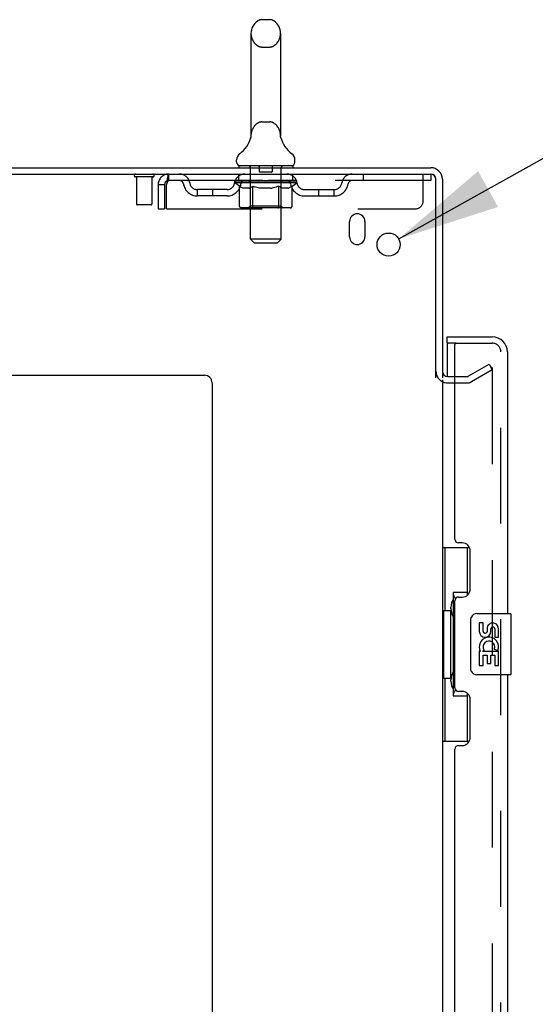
# Model space of a CAD drawing. Header units: inches. Extents: x 0 to 283, y 0 to 183.
# Tile 8 of 76: x 25 to 34, y 116 to 132. Entities that reach past the tile are written whole.
import ezdxf

# ---------------------------------------------------------------- set-up
doc = ezdxf.new("R2010")
doc.units = ezdxf.units.IN
doc.header["$LTSCALE"] = 15.583333
doc.header["$MEASUREMENT"] = 0
doc.linetypes.add('HIDDEN', pattern=[0.2, 0.1, -0.1])
doc.layers.get('0').update_dxf_attribs({"linetype": 'CONTINUOUS'})
for name, color, linetype in [('DEFAULT_2', 8, 'HIDDEN'), ('DIMENSIONS', 7, 'CONTINUOUS'), ('LEFTHAND_DOOR_ASSEMBLY', 7, 'CONTINUOUS'), ('RIGHTHAND_DOOR_ASSEMBLY', 7, 'CONTINUOUS')]:
    doc.layers.add(name, color=color, linetype=linetype)
doc.styles.get("Standard").update_dxf_attribs({"font": 'arial.ttf'})
doc.styles.add('TEXTSTYLE_1', font='gdt', dxfattribs={"width": 0.8})
doc.dimstyles.new('DIMSTYLE_2', dxfattribs={"dimtxt": 1.25, "dimasz": 1.666667, "dimexe": 0.09, "dimexo": 0.07, "dimgap": 0.09, "dimtad": 0, "dimtih": 1, "dimtoh": 1, "dimzin": 4, "dimdsep": 46, "dimtxsty": 'Standard', "dimblk": '_FILLED', "dimblk1": '_FILLED', "dimblk2": '_FILLED', "dimcen": 0.09, "dimadec": 3, "dimazin": 1, "dimtfac": 1, "dimtdec": 3, "dimtofl": 0, "dimtmove": 0, "dimatfit": 1, "dimldrblk": '_FILLED', "dimfxl": 0, "dimtolj": 1, "dimtzin": 4, "dimarcsym": 0})

# ---------------------------------------------------------------- blocks, each defined once
blk = doc.blocks.new('_FILLED')
at = {"color": 0, "linetype": 'ByBlock'}
blk.add_solid([(0, 0), (-1, 0.2), (-1, -0.2)], dxfattribs=at)
blk = doc.blocks.new('*D22')
at = {"layer": 'DIMENSIONS', "color": 2, "linetype": 'Continuous'}
for p, q in [((31.46, 128.136), (34.691, 129.938)), ((34.691, 129.938), (36.149, 129.938))]:
    blk.add_line(p, q, dxfattribs=at)
at = {"layer": 'DIMENSIONS', "color": 2, "linetype": 'Continuous', "xscale": 1.6666666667, "yscale": 1.6666666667, "zscale": 1.6666666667, "rotation": 209.1540166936}
blk.add_blockref('_FILLED', (31.46, 128.136), dxfattribs=at)
at = {"layer": 'DIMENSIONS', "color": 2, "linetype": 'Continuous', "insert": (36.774, 130.563), "char_height": 1.25, "width": 4.09232, "attachment_point": 1, "line_spacing_factor": 0.9, "style": 'TEXTSTYLE_1'}
blk.add_mtext('{\\fgdt;n}\\fArial;.38', dxfattribs=at)

msp = doc.modelspace()

# ---------------------------------------------------------------- linework, layer by layer
at = {"color": 7, "linetype": 'Continuous'}
for p, q in [((29.233, 131.703), (29.36, 131.703)), ((29.055, 131.48), (29.055, 129.817)), ((29.538, 131.48), (29.538, 129.817)), ((29.049, 129.773), (29.049, 129.772)), ((29.054, 129.792), (29.053, 129.791)), ((29.053, 129.791), (29.053, 129.79)), ((29.053, 129.79), (29.053, 129.789)), ((29.053, 129.789), (29.053, 129.788)), ((29.053, 129.788), (29.053, 129.787)), ((29.054, 129.798), (29.054, 129.797)), ((29.054, 129.797), (29.054, 129.796)), ((29.054, 129.796), (29.054, 129.795)), ((29.054, 129.795), (29.054, 129.794)), ((29.054, 129.794), (29.054, 129.793)), ((29.054, 129.793), (29.054, 129.792)), ((29.055, 129.817), (29.055, 129.812)), ((29.538, 129.812), (29.538, 129.817)), ((29.538, 129.811), (29.538, 129.812)), ((29.54, 129.787), (29.54, 129.788)), ((29.54, 129.786), (29.54, 129.787)), ((29.54, 129.786), (29.54, 129.786)), ((29.544, 129.772), (29.543, 129.773)), ((29.543, 129.773), (29.543, 129.773)), ((28.821, 129.385), (28.821, 129.422)), ((29.771, 129.385), (29.771, 129.422)), ((28.859, 129.325), (28.859, 129.295)), ((29.734, 129.325), (28.859, 129.325)), ((29.734, 129.325), (29.734, 129.295))]:
    msp.add_line(p, q, dxfattribs=at)
at = {"color": 3, "linetype": 'Continuous'}
for p, q in [((14.223, 129.295), (31.982, 129.295)), ((14.171, 129.191), (31.977, 129.191)), ((32.067, 125.877), (32.067, 129.101)), ((32.171, 129.106), (32.171, 125.878)), ((30.661, 128.17), (30.661, 128.42)), ((30.911, 128.42), (30.911, 128.17)), ((16.421, 125.92), (28.296, 125.92)), ((32.256, 125.899), (32.375, 125.899)), ((28.421, 125.795), (28.421, 63.42)), ((32.171, 125.847), (32.171, 64.743))]:
    msp.add_line(p, q, dxfattribs=at)
at = {"color": 7, "linetype": 'Continuous'}
for points in [[(29.053, 129.787), (29.053, 129.786), (29.053, 129.786)], [(29.055, 129.812), (29.055, 129.811), (29.055, 129.811), (29.055, 129.81), (29.055, 129.809), (29.055, 129.809), (29.055, 129.808), (29.055, 129.807), (29.055, 129.807), (29.055, 129.806), (29.055, 129.806), (29.055, 129.805), (29.055, 129.804), (29.055, 129.804), (29.055, 129.803), (29.055, 129.803), (29.055, 129.802), (29.055, 129.801), (29.055, 129.801), (29.055, 129.8), (29.054, 129.8), (29.054, 129.799), (29.054, 129.799), (29.054, 129.798)], [(29.539, 129.795), (29.539, 129.795), (29.539, 129.796), (29.538, 129.796), (29.538, 129.797), (29.538, 129.798), (29.538, 129.798), (29.538, 129.799), (29.538, 129.799), (29.538, 129.8), (29.538, 129.801), (29.538, 129.801), (29.538, 129.802), (29.538, 129.803), (29.538, 129.803), (29.538, 129.804), (29.538, 129.805), (29.538, 129.805), (29.538, 129.806), (29.538, 129.807), (29.538, 129.808), (29.538, 129.808), (29.538, 129.809), (29.538, 129.81), (29.538, 129.81), (29.538, 129.811)], [(29.54, 129.788), (29.539, 129.79), (29.539, 129.79), (29.539, 129.791), (29.539, 129.791), (29.539, 129.792), (29.539, 129.792), (29.539, 129.793), (29.539, 129.793), (29.539, 129.794), (29.539, 129.795)]]:
    msp.add_lwpolyline(points, dxfattribs=at)
at = {"color": 3, "linetype": 'Continuous'}
msp.add_circle((31.296, 128.045), 0.188, dxfattribs=at)
at = {"color": 7, "linetype": 'Continuous'}
for centre, radius, start, end in [((29.296, 131.48), 0.241, 123.1848, 180), ((29.233, 131.578), 0.125, 90, 123.1848), ((29.36, 131.578), 0.125, 56.8152, 90), ((29.296, 131.48), 0.241, 0, 56.8152), ((28.572, 129.923), 0.5, 306.7414, 344.6791), ((30.02, 129.923), 0.5, 195.3209, 233.2586), ((28.946, 129.422), 0.125, 126.7414, 180), ((29.646, 129.422), 0.125, 0, 53.2586), ((28.881, 129.385), 0.06, 180, 270), ((29.711, 129.385), 0.06, 270, 360), ((31.982, 129.106), 0.085, 4.4898, 85.5102)]:
    msp.add_arc(centre, radius, start, end, dxfattribs=at)
at = {"color": 3, "linetype": 'Continuous'}
for centre, radius, start, end in [((31.982, 129.106), 0.189, 0, 90), ((31.977, 129.101), 0.09, 0, 90), ((30.786, 128.42), 0.125, 0, 180), ((30.786, 128.17), 0.125, 180, 360), ((28.296, 125.795), 0.125, 0, 90), ((32.256, 125.984), 0.085, 180, 270)]:
    msp.add_arc(centre, radius, start, end, dxfattribs=at)
at = {"layer": 'DEFAULT_2', "color": 8, "linetype": 'HIDDEN'}
for p, q in [((29.233, 131.258), (29.36, 131.258)), ((29.233, 130.04), (29.36, 130.04)), ((29.049, 129.772), (29.049, 129.772)), ((29.053, 129.791), (29.053, 129.791)), ((29.053, 129.79), (29.053, 129.79)), ((29.053, 129.789), (29.053, 129.789)), ((29.054, 129.798), (29.054, 129.798)), ((29.054, 129.797), (29.054, 129.797)), ((29.054, 129.796), (29.054, 129.796)), ((29.054, 129.795), (29.054, 129.795)), ((29.054, 129.794), (29.054, 129.794)), ((29.054, 129.793), (29.054, 129.793)), ((29.054, 129.792), (29.054, 129.792)), ((29.055, 129.811), (29.055, 129.811)), ((29.055, 129.807), (29.055, 129.807)), ((29.055, 129.804), (29.055, 129.804)), ((29.055, 129.804), (29.055, 129.804)), ((29.055, 129.803), (29.055, 129.803)), ((29.055, 129.803), (29.055, 129.803)), ((29.055, 129.802), (29.055, 129.802)), ((29.538, 129.812), (29.538, 129.812)), ((29.538, 129.808), (29.538, 129.808)), ((29.538, 129.806), (29.538, 129.806)), ((29.538, 129.805), (29.538, 129.805)), ((29.538, 129.803), (29.538, 129.804)), ((29.538, 129.796), (29.538, 129.796)), ((29.539, 129.789), (29.539, 129.79)), ((29.54, 129.788), (29.54, 129.788)), ((29.54, 129.786), (29.54, 129.786)), ((29.039, 129.325), (29.039, 129.295)), ((29.047, 128.135), (29.047, 129.295)), ((29.191, 129.315), (29.191, 129.235)), ((29.401, 129.315), (29.401, 129.235)), ((29.545, 128.135), (29.545, 129.295)), ((29.554, 129.325), (29.554, 129.295)), ((27.459, 129.148), (27.175, 129.148)), ((27.193, 129.148), (27.193, 128.701)), ((27.441, 129.148), (27.441, 128.701)), ((27.713, 129.191), (27.713, 129.087)), ((31.984, 129.087), (27.713, 129.087)), ((28.79, 129.049), (28.79, 129.087)), ((28.798, 129.081), (28.798, 129.087)), ((28.805, 129.079), (28.805, 129.081)), ((28.812, 129.079), (28.812, 129.081)), ((28.813, 129.079), (28.813, 129.081)), ((28.821, 129.081), (28.821, 129.087)), ((28.834, 129.079), (28.834, 129.081)), ((28.835, 129.079), (28.835, 129.081)), ((28.858, 129.081), (28.858, 129.087)), ((28.859, 129.087), (28.859, 129.191)), ((28.87, 129.079), (28.87, 129.081)), ((28.872, 129.079), (28.872, 129.081)), ((29.035, 129.081), (28.874, 129.081)), ((28.909, 129.081), (28.909, 129.087)), ((28.91, 129.079), (28.91, 129.081)), ((28.91, 129.079), (28.91, 129.081)), ((28.913, 129.079), (28.913, 129.081)), ((28.918, 129.079), (28.918, 129.081)), ((28.918, 129.079), (28.918, 129.081)), ((28.921, 129.079), (28.921, 129.081)), ((28.924, 129.079), (28.924, 129.082)), ((28.927, 129.079), (28.927, 129.081)), ((28.939, 129.079), (28.939, 129.081)), ((28.953, 129.079), (28.953, 129.083)), ((28.953, 129.079), (28.953, 129.081)), ((28.97, 129.079), (28.97, 129.081)), ((28.971, 129.081), (28.971, 129.087)), ((28.979, 129.079), (28.979, 129.081)), ((28.982, 129.079), (28.982, 129.081)), ((28.989, 129.079), (28.989, 129.081)), ((28.998, 129.079), (28.998, 129.084)), ((29.011, 129.079), (29.011, 129.081)), ((29.013, 129.079), (29.013, 129.081)), ((29.035, 129.079), (29.035, 129.081)), ((29.089, 129.081), (29.039, 129.081)), ((29.043, 129.081), (29.043, 129.087)), ((29.049, 129.079), (29.049, 129.081)), ((29.052, 129.079), (29.052, 129.081)), ((29.057, 129.079), (29.057, 129.085)), ((29.061, 129.079), (29.061, 129.081)), ((29.069, 129.079), (29.069, 129.081)), ((29.089, 129.079), (29.089, 129.081)), ((29.148, 129.081), (29.101, 129.081)), ((29.117, 129.079), (29.117, 129.081)), ((29.123, 129.081), (29.123, 129.087)), ((29.126, 129.079), (29.126, 129.081)), ((29.128, 129.079), (29.128, 129.086)), ((29.13, 129.079), (29.13, 129.081)), ((29.136, 129.079), (29.136, 129.081)), ((29.148, 129.079), (29.148, 129.081)), ((29.213, 129.081), (29.169, 129.081)), ((29.18, 129.079), (29.18, 129.081)), ((29.391, 129.225), (29.201, 129.225)), ((29.205, 129.081), (29.296, 129.087)), ((29.208, 129.081), (29.208, 129.087)), ((29.209, 129.086), (29.208, 129.087)), ((29.209, 129.081), (29.209, 129.086)), ((29.209, 129.079), (29.209, 129.081)), ((29.212, 129.079), (29.212, 129.081)), ((29.213, 129.079), (29.213, 129.081)), ((29.213, 129.079), (29.213, 129.081)), ((29.28, 129.081), (29.241, 129.081)), ((29.246, 129.079), (29.246, 129.081)), ((29.28, 129.079), (29.28, 129.081)), ((29.294, 129.081), (29.294, 129.081)), ((29.294, 129.079), (29.294, 129.081)), ((29.294, 129.079), (29.294, 129.081)), ((29.296, 129.081), (29.296, 129.087)), ((29.296, 129.087), (29.388, 129.081)), ((29.298, 129.079), (29.298, 129.081)), ((29.298, 129.079), (29.298, 129.081)), ((29.298, 129.081), (29.298, 129.081)), ((29.313, 129.079), (29.313, 129.081)), ((29.313, 129.081), (29.351, 129.081)), ((29.347, 129.079), (29.347, 129.081)), ((29.38, 129.079), (29.38, 129.081)), ((29.38, 129.079), (29.38, 129.081)), ((29.38, 129.081), (29.423, 129.081)), ((29.381, 129.079), (29.381, 129.081)), ((29.384, 129.081), (29.384, 129.087)), ((29.384, 129.086), (29.384, 129.087)), ((29.384, 129.081), (29.384, 129.086)), ((29.384, 129.079), (29.384, 129.081)), ((29.413, 129.079), (29.413, 129.081)), ((29.444, 129.079), (29.444, 129.081)), ((29.444, 129.081), (29.491, 129.081)), ((29.456, 129.079), (29.456, 129.081)), ((29.462, 129.079), (29.462, 129.081)), ((29.465, 129.079), (29.465, 129.086)), ((29.466, 129.079), (29.466, 129.081)), ((29.469, 129.081), (29.469, 129.087)), ((29.475, 129.079), (29.475, 129.081)), ((29.504, 129.079), (29.504, 129.081)), ((29.504, 129.081), (29.554, 129.081)), ((29.523, 129.079), (29.523, 129.081)), ((29.532, 129.079), (29.532, 129.081)), ((29.535, 129.079), (29.535, 129.085)), ((29.54, 129.079), (29.54, 129.081)), ((29.544, 129.079), (29.544, 129.081)), ((29.549, 129.081), (29.549, 129.087)), ((29.558, 129.079), (29.558, 129.081)), ((29.558, 129.081), (29.803, 129.081)), ((29.579, 129.079), (29.579, 129.081)), ((29.582, 129.079), (29.582, 129.081)), ((29.594, 129.079), (29.594, 129.084)), ((29.603, 129.079), (29.603, 129.081)), ((29.611, 129.079), (29.611, 129.081)), ((29.614, 129.079), (29.614, 129.081)), ((29.622, 129.081), (29.622, 129.087)), ((29.623, 129.079), (29.623, 129.081)), ((29.639, 129.079), (29.639, 129.083)), ((29.64, 129.079), (29.64, 129.081)), ((29.654, 129.079), (29.654, 129.081)), ((29.665, 129.079), (29.665, 129.081)), ((29.669, 129.079), (29.669, 129.082)), ((29.672, 129.079), (29.672, 129.081)), ((29.674, 129.079), (29.674, 129.081)), ((29.674, 129.079), (29.674, 129.081)), ((29.68, 129.079), (29.68, 129.081)), ((29.682, 129.079), (29.682, 129.081)), ((29.683, 129.079), (29.683, 129.081)), ((29.684, 129.081), (29.684, 129.087)), ((29.706, 129.084), (29.802, 129.085)), ((29.706, 129.081), (29.706, 129.084)), ((29.721, 129.079), (29.721, 129.081)), ((29.723, 129.079), (29.723, 129.081)), ((29.734, 129.087), (29.734, 129.191)), ((29.735, 129.081), (29.735, 129.087)), ((29.758, 129.079), (29.758, 129.081)), ((29.759, 129.079), (29.759, 129.081)), ((29.772, 129.081), (29.772, 129.087)), ((29.78, 129.079), (29.78, 129.081)), ((29.781, 129.079), (29.781, 129.081)), ((29.788, 129.079), (29.788, 129.081)), ((29.795, 129.081), (29.795, 129.087)), ((29.802, 129.081), (29.802, 129.085)), ((29.803, 129.049), (29.803, 129.081)), ((30.884, 129.191), (30.884, 129.087)), ((31.859, 128.753), (31.859, 129.191)), ((31.977, 129.191), (31.984, 129.191)), ((31.984, 129.191), (31.984, 129.087)), ((27.546, 129.024), (27.546, 128.628)), ((27.546, 129.024), (27.65, 129.024)), ((27.65, 129.024), (27.65, 128.628)), ((27.68, 128.628), (27.68, 129.024)), ((28.182, 128.836), (28.182, 128.94)), ((28.665, 128.94), (28.182, 128.94)), ((28.432, 128.836), (28.432, 128.94)), ((28.869, 128.994), (28.79, 129.049)), ((29.803, 129.049), (28.79, 129.049)), ((28.805, 129.079), (29.788, 129.079)), ((28.869, 128.67), (28.869, 128.994)), ((28.869, 128.994), (28.881, 128.986)), ((28.892, 128.979), (28.881, 128.986)), ((28.903, 128.973), (28.892, 128.979)), ((28.913, 128.968), (28.902, 128.973)), ((28.924, 128.964), (28.913, 128.968)), ((28.935, 128.96), (28.924, 128.964)), ((29.018, 128.96), (28.935, 128.96)), ((29.018, 128.96), (29.029, 128.964)), ((29.039, 128.968), (29.028, 128.964)), ((29.05, 128.974), (29.039, 128.968)), ((29.046, 128.672), (29.046, 129.047)), ((29.061, 128.98), (29.05, 128.973)), ((29.072, 128.986), (29.061, 128.979)), ((29.083, 128.994), (29.072, 128.986)), ((29.083, 128.67), (29.083, 128.994)), ((29.083, 128.994), (29.106, 128.986)), ((29.129, 128.979), (29.106, 128.986)), ((29.151, 128.973), (29.129, 128.979)), ((29.173, 128.968), (29.151, 128.973)), ((29.195, 128.964), (29.173, 128.968)), ((29.217, 128.96), (29.195, 128.964)), ((29.375, 128.96), (29.217, 128.96)), ((29.375, 128.96), (29.398, 128.964)), ((29.42, 128.968), (29.398, 128.964)), ((29.443, 128.974), (29.42, 128.968)), ((29.465, 128.98), (29.442, 128.974)), ((29.488, 128.987), (29.465, 128.98)), ((29.511, 128.995), (29.488, 128.987)), ((29.511, 128.67), (29.511, 128.995)), ((29.511, 128.995), (29.523, 128.987)), ((29.535, 128.98), (29.523, 128.987)), ((29.546, 128.973), (29.535, 128.98)), ((29.546, 128.672), (29.546, 129.047)), ((29.558, 128.968), (29.546, 128.973)), ((29.569, 128.964), (29.558, 128.968)), ((29.58, 128.96), (29.569, 128.964)), ((29.655, 128.96), (29.58, 128.96)), ((29.655, 128.96), (29.667, 128.964)), ((29.678, 128.968), (29.667, 128.964)), ((29.69, 128.974), (29.678, 128.968)), ((29.701, 128.98), (29.69, 128.974)), ((29.713, 128.987), (29.701, 128.98)), ((29.725, 128.995), (29.713, 128.987)), ((29.725, 128.995), (29.803, 129.049)), ((29.725, 128.67), (29.725, 128.995)), ((29.928, 128.94), (30.411, 128.94)), ((30.161, 128.836), (30.161, 128.94)), ((30.411, 128.836), (30.411, 128.94)), ((28.665, 128.836), (28.182, 128.836)), ((29.928, 128.836), (30.411, 128.836)), ((27.431, 128.691), (27.203, 128.691)), ((27.546, 128.628), (27.65, 128.628)), ((27.68, 128.628), (31.734, 128.628)), ((29.691, 128.64), (28.904, 128.64)), ((29.046, 128.672), (29.014, 128.64)), ((29.546, 128.672), (29.046, 128.672)), ((29.087, 128.651), (29.086, 128.654)), ((29.092, 128.644), (29.091, 128.646)), ((29.096, 128.641), (29.094, 128.642)), ((29.098, 128.64), (29.096, 128.641)), ((29.101, 128.64), (29.098, 128.64)), ((29.546, 128.672), (29.578, 128.64)), ((29.107, 128.075), (29.047, 128.135)), ((29.545, 128.135), (29.047, 128.135)), ((29.485, 128.075), (29.545, 128.135)), ((29.107, 128.075), (29.485, 128.075)), ((32.592, 125.903), (32.932, 126.099)), ((32.932, 126.099), (32.984, 126.009)), ((32.375, 125.899), (32.576, 125.899)), ((32.984, 126.009), (32.644, 125.813)), ((32.984, 126.029), (32.984, 64.56)), ((32.256, 125.795), (32.576, 125.795))]:
    msp.add_line(p, q, dxfattribs=at)
for points in [[(29.54, 129.787), (29.54, 129.787), (29.54, 129.787)], [(27.713, 129.191), (27.711, 129.189), (27.709, 129.186), (27.706, 129.181), (27.704, 129.174), (27.702, 129.165), (27.699, 129.154), (27.697, 129.142), (27.694, 129.128), (27.692, 129.112), (27.69, 129.096), (27.687, 129.079), (27.685, 129.061), (27.683, 129.042), (27.68, 129.024)], [(27.713, 129.087), (27.711, 129.086), (27.709, 129.085), (27.706, 129.083), (27.704, 129.08), (27.702, 129.077), (27.699, 129.073), (27.697, 129.068), (27.694, 129.063), (27.692, 129.057), (27.69, 129.051), (27.687, 129.044), (27.685, 129.038), (27.68, 129.024)], [(28.904, 128.64), (28.9, 128.64), (28.896, 128.641), (28.891, 128.642), (28.888, 128.644), (28.884, 128.646), (28.88, 128.648), (28.877, 128.651), (28.875, 128.654), (28.873, 128.658), (28.871, 128.662), (28.87, 128.666), (28.869, 128.67)], [(29.085, 128.658), (29.084, 128.662), (29.084, 128.666), (29.083, 128.67)], [(29.086, 128.654), (29.085, 128.658), (29.084, 128.662), (29.084, 128.666), (29.083, 128.67)], [(29.094, 128.642), (29.092, 128.644), (29.091, 128.646), (29.089, 128.648), (29.087, 128.651)], [(29.494, 128.64), (29.496, 128.64), (29.498, 128.641), (29.5, 128.642), (29.502, 128.644), (29.504, 128.646), (29.506, 128.648), (29.507, 128.651), (29.509, 128.654), (29.51, 128.658), (29.511, 128.662), (29.511, 128.666), (29.511, 128.67)], [(29.691, 128.64), (29.695, 128.64), (29.699, 128.641), (29.703, 128.642), (29.707, 128.644), (29.711, 128.646), (29.714, 128.648), (29.717, 128.651), (29.72, 128.654), (29.722, 128.658), (29.724, 128.662), (29.725, 128.666), (29.725, 128.67)], [(32.967, 126.049), (32.966, 126.049), (32.964, 126.049), (32.962, 126.048), (32.961, 126.048), (32.959, 126.047)], [(32.97, 126.049), (32.968, 126.049), (32.967, 126.049)], [(32.97, 126.049), (32.972, 126.048), (32.974, 126.047), (32.976, 126.046), (32.977, 126.045), (32.979, 126.043), (32.98, 126.042), (32.981, 126.04), (32.982, 126.038), (32.983, 126.036), (32.983, 126.033), (32.984, 126.031), (32.984, 126.029)]]:
    msp.add_lwpolyline(points, dxfattribs=at)
for centre, radius, start, end in [((29.296, 131.48), 0.241, 180, 236.8152), ((29.296, 131.48), 0.241, 303.1848, 360), ((29.233, 131.383), 0.125, 236.8152, 270), ((29.36, 131.383), 0.125, 270, 303.1848), ((29.296, 129.817), 0.241, 123.1848, 180), ((29.233, 129.915), 0.125, 90, 123.1848), ((29.36, 129.915), 0.125, 56.8152, 90), ((29.296, 129.817), 0.241, 0, 56.8152), ((29.017, 129.295), 0.03, 0, 90), ((29.181, 129.315), 0.01, 0, 90), ((29.411, 129.315), 0.01, 90, 180), ((29.575, 129.295), 0.03, 90, 180), ((27.175, 129.169), 0.0215, 90, 270), ((27.459, 129.169), 0.0215, 270, 90), ((27.713, 129.024), 0.167, 90, 180), ((27.713, 129.024), 0.063, 90, 180), ((27.893, 129.024), 0.167, 8.0716, 90), ((27.893, 129.024), 0.0625, 7.9863, 90), ((28.954, 129.024), 0.167, 90, 171.9284), ((28.953, 129.024), 0.0625, 90, 172.0137), ((29.201, 129.235), 0.01, 180, 270), ((29.391, 129.235), 0.01, 270, 360), ((29.639, 129.024), 0.167, 8.0716, 90), ((29.639, 129.024), 0.0625, 7.9863, 90), ((30.7, 129.024), 0.167, 90, 171.9284), ((30.7, 129.024), 0.0625, 90, 172.0137), ((28.182, 129.065), 0.229, 187.9863, 270), ((28.182, 129.065), 0.125, 188.0716, 270), ((28.665, 129.065), 0.125, 270, 351.9284), ((28.665, 129.065), 0.229, 270, 352.0137), ((29.014, 129.047), 0.0318, 0, 90), ((29.578, 129.047), 0.0318, 90, 180), ((29.928, 129.065), 0.229, 187.9863, 270), ((29.928, 129.065), 0.125, 188.0716, 270), ((30.411, 129.065), 0.125, 270, 351.9284), ((30.411, 129.065), 0.229, 270, 352.0137), ((27.203, 128.701), 0.01, 180, 270), ((27.431, 128.701), 0.01, 270, 360), ((31.734, 128.753), 0.125, 270, 360), ((32.256, 125.984), 0.189, 180, 270), ((32.576, 125.932), 0.033, 270, 300), ((32.576, 125.932), 0.137, 270, 300)]:
    msp.add_arc(centre, radius, start, end, dxfattribs=at)
for centre, major_axis, ratio, start_param, end_param in [((29.296, 129.087), (0.506, 0.005), 0.05963, 2.96643, 3.140963), ((28.774, 129.077), (0.158, 0), 0.060556, 0.430652, 1.470503), ((29.296, 129.087), (0.506, 0), 0.060556, -3.141593, -2.96706), ((28.774, 129.072), (0.158, 0.002), 0.05963, 1.376596, 1.469874), ((29.296, 129.087), (0.506, 0.011), 0.05688, 2.791345, 2.965878), ((28.755, 129.077), (0.158, 0.002), 0.05963, 0.25549, 1.295341), ((28.81, 129.077), (0.158, -0.002), 0.05963, 0.605815, 1.645666), ((29.296, 129.087), (0.506, -0.005), 0.05963, -2.96643, -2.791898), ((28.81, 129.072), (0.158, 0), 0.060556, 1.551758, 1.645036), ((28.755, 129.072), (0.158, 0.003), 0.05688, 1.20151, 1.294789), ((28.811, 129.073), (0.131, 0.001), 0.05963, 1.065228, 1.614276), ((28.795, 129.073), (0.131, 0.003), 0.05688, 0.890143, 1.43919), ((28.841, 129.073), (0.131, 0), 0.060556, 1.240391, 1.789438), ((29.296, 129.087), (0.506, 0.015), 0.052395, 2.616403, 2.790936), ((28.752, 129.077), (0.158, 0.003), 0.05688, 0.080405, 1.120256), ((28.86, 129.077), (0.158, -0.003), 0.05688, 0.7809, 1.820751), ((29.296, 129.087), (0.506, -0.011), 0.05688, -2.791345, -2.616812), ((28.86, 129.072), (0.158, -0.002), 0.05963, 1.72692, 1.820198), ((28.752, 129.072), (0.158, 0.005), 0.052395, 1.026568, 1.119847), ((28.794, 129.073), (0.131, 0.004), 0.052395, 0.715201, 1.264248), ((28.885, 129.073), (0.131, -0.001), 0.05963, 1.415553, 1.9646), ((29.296, 129.087), (0.506, 0.02), 0.046319, 2.441654, 2.616187), ((28.923, 129.077), (0.158, -0.005), 0.052395, 0.955842, 1.995693), ((28.765, 129.077), (0.158, 0.005), 0.052395, -0.094537, 0.945314), ((29.296, 129.087), (0.506, -0.015), 0.052395, -2.616403, -2.44187), ((28.923, 129.072), (0.158, -0.003), 0.05688, 1.902006, 1.995284), ((28.765, 129.072), (0.158, 0.006), 0.046319, 0.851819, 0.945098), ((28.809, 129.073), (0.131, 0.005), 0.046319, 0.540452, 1.089499), ((28.942, 129.073), (0.131, -0.003), 0.05688, 1.590638, 2.139686), ((29.296, 129.087), (0.506, 0.024), 0.038841, 2.267123, 2.441656), ((28.998, 129.077), (0.158, -0.006), 0.046319, 1.130591, 2.170442), ((29.296, 129.087), (0.506, -0.02), 0.046319, -2.441654, -2.267121), ((28.795, 129.077), (0.158, 0.006), 0.046319, -0.269286, 0.770565), ((28.998, 129.072), (0.158, -0.005), 0.052395, 2.076947, 2.170226), ((28.795, 129.072), (0.158, 0.007), 0.038841, 0.677289, 0.770567), ((28.838, 129.073), (0.131, 0.006), 0.038841, 0.365921, 0.914969), ((29.01, 129.073), (0.131, -0.004), 0.052395, 1.76558, 2.314627), ((29.296, 129.087), (0.506, 0.027), 0.030195, 2.09281, 2.267343), ((29.081, 129.077), (0.158, -0.007), 0.038841, 1.305122, 2.344973), ((29.296, 129.087), (0.506, -0.024), 0.038841, -2.267123, -2.092591), ((28.84, 129.077), (0.158, 0.007), 0.038841, -0.443817, 0.596034), ((29.081, 129.072), (0.158, -0.006), 0.046319, 2.251696, 2.344975), ((28.84, 129.072), (0.158, 0.008), 0.030195, 0.502975, 0.596254), ((28.882, 129.073), (0.131, 0.007), 0.030195, 0.191608, 0.740655), ((29.086, 129.073), (0.131, -0.005), 0.046319, 1.940329, 2.489376), ((28.899, 129.077), (0.158, 0.008), 0.030195, -0.61813, 0.421721), ((29.296, 129.087), (0.506, 0.029), 0.020645, 1.918687, 2.09322), ((29.172, 129.077), (0.158, -0.008), 0.030195, 1.479435, 2.519286), ((29.296, 129.087), (0.506, -0.027), 0.030195, -2.09281, -1.918277), ((29.172, 129.072), (0.158, -0.007), 0.038841, 2.426227, 2.519505), ((28.899, 129.072), (0.158, 0.009), 0.020645, 0.328852, 0.422131), ((28.938, 129.073), (0.131, 0.007), 0.020645, 0.017485, 0.566532), ((29.169, 129.073), (0.131, -0.006), 0.038841, 2.11486, 2.663907), ((28.97, 129.077), (0.158, 0.009), 0.020645, -0.792253, 0.247598), ((29.296, 129.087), (0.506, 0.03), 0.010478, 1.744704, 1.919237), ((29.266, 129.077), (0.158, -0.009), 0.020645, 1.653558, 2.693409), ((29.296, 129.087), (0.506, -0.029), 0.020645, -1.918687, -1.744154), ((29.266, 129.072), (0.158, -0.008), 0.030195, 2.60054, 2.693819), ((28.97, 129.072), (0.158, 0.009), 0.010478, 0.154869, 0.248148), ((29.005, 129.073), (0.131, 0.008), 0.010478, 6.126688, 6.675735), ((29.255, 129.073), (0.131, -0.007), 0.030195, 2.289173, 2.83822), ((29.05, 129.077), (0.158, 0.009), 0.010478, -0.966236, -0.000846), ((29.361, 129.077), (0.158, -0.009), 0.010478, 1.827541, 2.867392), ((29.296, 129.087), (0.506, -0.03), 0.010478, -1.744704, -1.570171), ((29.361, 129.072), (0.158, -0.009), 0.020645, 2.774664, 2.867942), ((29.343, 129.073), (0.131, -0.007), 0.020645, 2.463296, 3.012344), ((29.232, 129.077), (0.158, 0.009), 0.010478, 0.274201, 1.314052), ((29.163, 129.073), (0.131, 0.008), 0.010478, -0.000483, 0.504314), ((29.139, 129.072), (0.158, 0.009), 0.010478, 0.099668, 0.192946), ((29.296, 129.087), (0.506, 0.03), 0.010478, -1.571421, -1.396888), ((29.454, 129.072), (0.158, -0.009), 0.010478, 2.948646, 3.041925), ((29.43, 129.073), (0.131, -0.008), 0.010478, 2.637279, 3.142076), ((29.327, 129.077), (0.158, 0.009), 0.020645, 0.448184, 1.488034), ((29.249, 129.073), (0.131, 0.007), 0.020645, 0.129249, 0.678296), ((29.232, 129.072), (0.158, 0.009), 0.020645, 0.273651, 0.366929), ((29.296, 129.087), (0.506, 0.029), 0.020645, -1.397439, -1.222906), ((29.296, 129.087), (0.506, -0.03), 0.010478, 1.222355, 1.396888), ((29.542, 129.077), (0.158, -0.009), 0.010478, -3.140747, -2.175357), ((29.421, 129.077), (0.158, 0.008), 0.030195, 0.622307, 1.662158), ((29.337, 129.073), (0.131, 0.007), 0.030195, 0.303372, 0.852419), ((29.588, 129.073), (0.131, -0.008), 0.010478, 2.749043, 3.29809), ((29.623, 129.077), (0.158, -0.009), 0.020645, 2.893995, 3.933846), ((29.327, 129.072), (0.158, 0.008), 0.030195, 0.447774, 0.541052), ((29.623, 129.072), (0.158, -0.009), 0.010478, 2.893445, 2.986723), ((29.296, 129.087), (0.506, 0.027), 0.030195, -1.223315, -1.048783), ((29.296, 129.087), (0.506, -0.029), 0.020645, 1.048373, 1.222906), ((29.511, 129.077), (0.158, 0.007), 0.038841, 0.79662, 1.836471), ((29.424, 129.073), (0.131, 0.006), 0.038841, 0.477686, 1.026733), ((29.655, 129.073), (0.131, -0.007), 0.020645, 2.57506, 3.124108), ((29.694, 129.077), (0.158, -0.008), 0.030195, 2.719872, 3.759723), ((29.595, 129.077), (0.158, 0.006), 0.046319, 0.971151, 2.011002), ((29.421, 129.072), (0.158, 0.007), 0.038841, 0.622087, 0.715366), ((29.694, 129.072), (0.158, -0.009), 0.020645, 2.719462, 2.812741), ((29.296, 129.087), (0.506, 0.024), 0.038841, -1.049002, -0.874469), ((29.296, 129.087), (0.506, -0.027), 0.030195, 0.87425, 1.048783), ((29.506, 129.073), (0.131, 0.005), 0.046319, 0.652216, 1.201263), ((29.67, 129.077), (0.158, 0.005), 0.052395, 1.1459, 2.185751), ((29.711, 129.073), (0.131, -0.007), 0.030195, 2.400937, 2.949985), ((29.753, 129.077), (0.158, -0.007), 0.038841, 2.545558, 3.585409), ((29.583, 129.073), (0.131, 0.004), 0.052395, 0.826965, 1.376012), ((29.511, 129.072), (0.158, 0.006), 0.046319, 0.796618, 0.889896), ((29.753, 129.072), (0.158, -0.008), 0.030195, 2.545339, 2.638617), ((29.733, 129.077), (0.158, 0.003), 0.05688, 1.320842, 2.360692), ((29.296, 129.087), (0.506, 0.02), 0.046319, -0.874471, -0.699939), ((29.296, 129.087), (0.506, -0.024), 0.038841, 0.699936, 0.874469), ((29.798, 129.077), (0.158, -0.006), 0.046319, 2.371028, 3.410879), ((29.754, 129.073), (0.131, -0.006), 0.038841, 2.226624, 2.775671), ((29.783, 129.077), (0.158, 0.002), 0.05963, 1.495927, 2.535778), ((29.65, 129.073), (0.131, 0.003), 0.05688, 1.001907, 1.550954), ((29.827, 129.077), (0.158, -0.005), 0.052395, 2.196279, 3.23613), ((29.784, 129.073), (0.131, -0.005), 0.046319, 2.052093, 2.601141), ((29.595, 129.072), (0.158, 0.005), 0.052395, 0.971367, 1.064645), ((29.818, 129.077), (0.158, 0), 0.060556, 2.364024, 2.71094), ((29.798, 129.072), (0.158, -0.007), 0.038841, 2.371026, 2.464304), ((29.841, 129.077), (0.158, -0.003), 0.05688, 2.021337, 3.061188), ((29.296, 129.087), (0.506, 0.015), 0.052395, -0.699723, -0.52519), ((29.296, 129.087), (0.506, -0.02), 0.046319, 0.525406, 0.699939), ((29.838, 129.077), (0.158, -0.002), 0.05963, 1.846251, 2.886102), ((29.707, 129.073), (0.131, 0.001), 0.05963, 1.176993, 1.72604), ((29.798, 129.073), (0.131, -0.004), 0.052395, 1.877344, 2.426392), ((29.752, 129.073), (0.131, 0), 0.060556, 1.352155, 1.901202), ((29.798, 129.073), (0.131, -0.003), 0.05688, 1.702402, 2.25145), ((29.782, 129.073), (0.131, -0.001), 0.05963, 1.527317, 2.076364), ((29.67, 129.072), (0.158, 0.003), 0.05688, 1.146309, 1.239587), ((29.827, 129.072), (0.158, -0.006), 0.046319, 2.196495, 2.289773), ((29.296, 129.087), (0.506, 0.011), 0.05688, -0.524781, -0.350248), ((29.296, 129.087), (0.506, -0.015), 0.052395, 0.350657, 0.52519), ((29.818, 129.072), (0.158, -0.002), 0.05963, 1.764997, 1.971333), ((29.733, 129.072), (0.158, 0.002), 0.05963, 1.321394, 1.414673), ((29.841, 129.072), (0.158, -0.005), 0.052395, 2.021746, 2.115024), ((29.296, 129.087), (0.506, 0.005), 0.05963, -0.349695, -0.175162), ((29.296, 129.087), (0.506, -0.011), 0.05688, 0.175715, 0.350248), ((29.783, 129.072), (0.158, 0), 0.060556, 1.496556, 1.589835), ((29.838, 129.072), (0.158, -0.003), 0.05688, 1.846804, 1.940083), ((29.296, 129.087), (0.506, -0.005), 0.05963, 6.27665, 6.458348), ((29.296, 129.087), (0.506, 0), 0.060556, -0.174533, -0.058352)]:
    msp.add_ellipse(centre, major_axis=major_axis, ratio=ratio, start_param=start_param, end_param=end_param, dxfattribs=at)
at = {"layer": 'LEFTHAND_DOOR_ASSEMBLY', "color": 7, "linetype": 'Continuous'}
for p, q in [((32.25, 126.441), (32.25, 126.545)), ((32.398, 126.441), (32.25, 126.441)), ((32.25, 126.421), (32.25, 125.899)), ((32.171, 123.12), (32.612, 123.12)), ((32.21, 123.12), (32.21, 122.095)), ((32.575, 123.12), (32.575, 122.34)), ((32.348, 122.385), (32.348, 120.705)), ((32.575, 122.385), (32.348, 122.385)), ((32.189, 122.095), (32.189, 120.995)), ((32.189, 122.095), (32.311, 122.095)), ((32.311, 122.125), (32.311, 122.145)), ((32.311, 120.995), (32.311, 122.095)), ((32.734, 122.045), (33.274, 122.045)), ((32.634, 121.145), (32.634, 121.945)), ((32.772, 121.89), (32.772, 121.754)), ((32.835, 121.89), (32.772, 121.89)), ((32.835, 121.754), (32.835, 121.89)), ((33.289, 121.06), (33.289, 122.03)), ((32.9, 121.817), (32.9, 121.748)), ((32.961, 121.754), (32.961, 121.796)), ((33.023, 121.796), (33.023, 121.66)), ((33.086, 121.66), (33.086, 121.796)), ((33.023, 121.66), (33.086, 121.66)), ((32.772, 121.429), (32.772, 121.199)), ((32.79, 121.429), (32.772, 121.429)), ((32.825, 121.429), (32.852, 121.448)), ((32.825, 121.429), (33.086, 121.429)), ((33.016, 121.465), (33.073, 121.44)), ((33.086, 121.199), (33.086, 121.429)), ((32.835, 121.199), (32.835, 121.366)), ((32.835, 121.366), (32.9, 121.366)), ((32.9, 121.366), (32.9, 121.23)), ((32.961, 121.23), (32.961, 121.366)), ((32.961, 121.366), (33.023, 121.366)), ((33.023, 121.366), (33.023, 121.199)), ((32.772, 121.199), (32.835, 121.199)), ((32.9, 121.23), (32.961, 121.23)), ((33.023, 121.199), (33.086, 121.199)), ((32.189, 120.995), (32.311, 120.995)), ((32.21, 120.995), (32.21, 119.97)), ((32.311, 120.944), (32.311, 120.964)), ((33.274, 121.045), (32.734, 121.045)), ((32.348, 120.705), (32.575, 120.705)), ((32.575, 120.749), (32.575, 119.97)), ((32.171, 119.97), (32.612, 119.97))]:
    msp.add_line(p, q, dxfattribs=at)
at = {"layer": 'LEFTHAND_DOOR_ASSEMBLY', "color": 3, "linetype": 'Continuous'}
for p, q in [((32.25, 126.545), (32.983, 126.545)), ((32.375, 123.252), (32.375, 126.421)), ((33.229, 126.298), (33.229, 122.045)), ((32.495, 123.192), (32.435, 123.192)), ((32.625, 122.442), (32.625, 123.062)), ((32.375, 120.837), (32.375, 122.252)), ((32.435, 122.312), (32.495, 122.312)), ((33.229, 121.045), (33.229, 104.545)), ((32.495, 120.777), (32.435, 120.777)), ((32.625, 120.027), (32.625, 120.647)), ((32.375, 105.752), (32.375, 119.837)), ((32.435, 119.897), (32.495, 119.897))]:
    msp.add_line(p, q, dxfattribs=at)
at = {"layer": 'LEFTHAND_DOOR_ASSEMBLY', "color": 8, "linetype": 'HIDDEN'}
for p, q in [((32.398, 126.441), (32.983, 126.441)), ((33.125, 64.291), (33.125, 126.298))]:
    msp.add_line(p, q, dxfattribs=at)
at = {"layer": 'LEFTHAND_DOOR_ASSEMBLY', "color": 7, "linetype": 'Continuous'}
for points in [[(32.348, 122.361), (32.348, 122.357), (32.349, 122.354), (32.35, 122.35), (32.351, 122.345), (32.353, 122.341), (32.355, 122.336), (32.357, 122.33), (32.36, 122.324), (32.364, 122.318), (32.368, 122.311), (32.372, 122.303), (32.377, 122.295), (32.382, 122.287), (32.384, 122.284)], [(32.634, 121.945), (32.635, 121.951), (32.635, 121.957), (32.636, 121.963), (32.637, 121.969), (32.639, 121.975), (32.641, 121.981)], [(32.641, 121.108), (32.639, 121.114), (32.637, 121.12), (32.636, 121.126), (32.635, 121.132), (32.635, 121.138), (32.634, 121.145)], [(32.384, 120.806), (32.382, 120.802), (32.377, 120.794), (32.372, 120.786), (32.368, 120.778), (32.364, 120.771), (32.36, 120.765), (32.357, 120.759), (32.355, 120.754), (32.353, 120.748), (32.351, 120.744), (32.35, 120.739), (32.349, 120.735), (32.348, 120.732), (32.348, 120.728)]]:
    msp.add_lwpolyline(points, dxfattribs=at)
at = {"layer": 'LEFTHAND_DOOR_ASSEMBLY', "color": 3, "linetype": 'Continuous'}
for centre, radius, start, end in [((32.983, 126.298), 0.246, 0, 90), ((32.395, 126.421), 0.02, 90, 180), ((32.435, 123.252), 0.06, 180, 270), ((32.495, 123.062), 0.13, 0, 90), ((32.495, 122.442), 0.13, 270, 360), ((32.435, 122.252), 0.06, 90, 180), ((32.435, 120.837), 0.06, 180, 270), ((32.495, 120.647), 0.13, 0, 90), ((32.495, 120.027), 0.13, 270, 360), ((32.435, 119.837), 0.06, 90, 180)]:
    msp.add_arc(centre, radius, start, end, dxfattribs=at)
at = {"layer": 'LEFTHAND_DOOR_ASSEMBLY', "color": 7, "linetype": 'Continuous'}
for centre, radius, start, end in [((32.27, 126.421), 0.02, 109.2857, 180), ((32.734, 121.945), 0.1, 90, 158.7946), ((33.274, 122.03), 0.015, 0, 90), ((32.992, 121.796), 0.0943, 68.6999, 167.4338), ((32.992, 121.796), 0.0943, 0, 68.6704), ((32.866, 121.754), 0.0943, 180, 360), ((32.866, 121.754), 0.0314, 180, 261.2295), ((32.866, 121.759), 0.0362, 263.4285, 341.7628), ((32.992, 121.796), 0.0314, 0, 180.0485), ((32.929, 121.503), 0.157, 336.5966, 161.8791), ((32.929, 121.503), 0.0943, 336.5966, 215.1122), ((32.926, 121.502), 0.154, 161.4199, 206.1963), ((32.929, 121.503), 0.157, 205.737, 207.8532), ((32.734, 121.145), 0.1, 201.205, 270), ((33.274, 121.06), 0.015, 270, 360)]:
    msp.add_arc(centre, radius, start, end, dxfattribs=at)
at = {"layer": 'LEFTHAND_DOOR_ASSEMBLY', "color": 8, "linetype": 'HIDDEN'}
msp.add_arc((32.983, 126.298), 0.142, 0, 90, dxfattribs=at)
at = {"layer": 'LEFTHAND_DOOR_ASSEMBLY', "color": 7, "linetype": 'Continuous'}
for centre, start_param, end_param in [((32.415, 122.135), 0.699287, 1.51401), ((32.415, 122.135), -4.655602, -3.84088), ((32.415, 120.954), 0.699287, 1.51401), ((32.415, 120.954), -4.655602, -3.84088)]:
    msp.add_ellipse(centre, major_axis=(0, 0.18), ratio=0.579493, start_param=start_param, end_param=end_param, dxfattribs=at)
at = {"layer": 'RIGHTHAND_DOOR_ASSEMBLY', "color": 8, "linetype": 'HIDDEN'}
for p, q in [((32.395, 126.441), (32.983, 126.441)), ((33.125, 64.291), (33.125, 126.298))]:
    msp.add_line(p, q, dxfattribs=at)
msp.add_arc((32.983, 126.298), 0.142, 0, 90, dxfattribs=at)

# ---------------------------------------------------------------- dimensions: what is measured, and where the dimension line sits
at = {"layer": 'DIMENSIONS', "color": 2, "linetype": 'Continuous'}
dim = msp.add_diameter_dim_2p(p1=(31.46, 128.136), p2=(31.133, 127.953), text='%%c<>', dimstyle='DIMSTYLE_2', override={"dimpost": '<>'}, dxfattribs=at)
dim.commit()
dim.dimension.update_dxf_attribs({"geometry": '*D22', "text_midpoint": (38.82, 129.938), "dimtype": 163})

doc.saveas('drawing.dxf')
